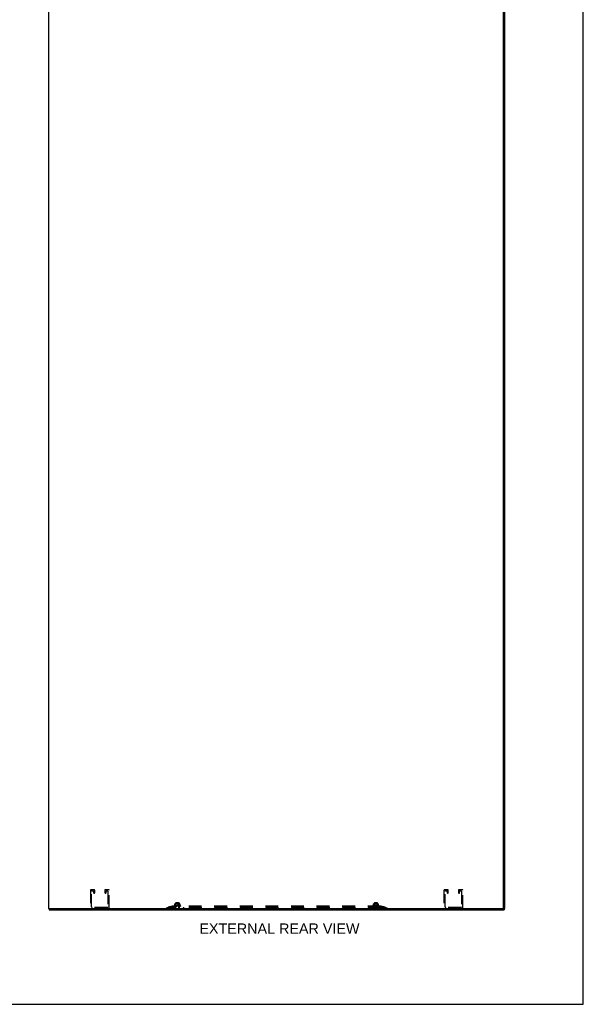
# Model space of a CAD drawing. Header units: inches. Extents: x 0 to 201, y 0 to 130.
# Tile 33 of 36: x 152 to 201, y 0 to 85. Entities that reach past the tile are written whole.
import ezdxf

# ---------------------------------------------------------------- set-up
doc = ezdxf.new("R2010")
doc.units = ezdxf.units.IN
doc.header["$LTSCALE"] = 11.043285
doc.header["$MEASUREMENT"] = 0
doc.linetypes.add('HIDDEN', pattern=[0.2, 0.1, -0.1])
doc.layers.get('0').update_dxf_attribs({"linetype": 'CONTINUOUS'})
doc.layers.add('DEFAULT_2', color=8, linetype='HIDDEN')
doc.layers.add('DIMENSIONS', color=7, linetype='CONTINUOUS')
doc.styles.get("Standard").update_dxf_attribs({"font": 'arial.ttf'})

msp = doc.modelspace()

# ---------------------------------------------------------------- linework, layer by layer
at = {"color": 7, "linetype": 'Continuous'}
for p, q in [((200.787, 0), (200.787, 129.921)), ((154.689, 8.268), (154.689, 8.164)), ((165.591, 8.16), (165.591, 8.164)), ((165.591, 8.16), (165.928, 8.16)), ((165.928, 8.16), (165.928, 8.164)), ((182.716, 8.16), (182.716, 8.164)), ((182.716, 8.16), (183.053, 8.16)), ((183.053, 8.16), (183.053, 8.164)), ((192.839, 8.16), (192.839, 8.164)), ((192.839, 8.16), (193.176, 8.16)), ((193.176, 8.16), (193.176, 8.164)), ((193.895, 8.268), (194.007, 8.268)), ((193.903, 8.268), (193.903, 8.283)), ((193.955, 8.268), (193.955, 8.164)), ((0, 0), (200.787, 0))]:
    msp.add_line(p, q, dxfattribs=at)
at = {"color": 3, "linetype": 'Continuous'}
for p, q in [((154.637, 86.8), (154.637, 8.268)), ((193.903, 8.283), (193.903, 86.785)), ((194.007, 8.268), (194.007, 86.8)), ((154.637, 8.268), (193.888, 8.268)), ((154.689, 8.164), (193.955, 8.164))]:
    msp.add_line(p, q, dxfattribs=at)
msp.add_arc((193.888, 8.283), 0.015, 270, 360, dxfattribs=at)
at = {"layer": 'DEFAULT_2', "color": 8, "linetype": 'HIDDEN'}
for p, q in [((158.254, 9.847), (158.254, 8.314)), ((158.583, 9.893), (158.3, 9.893)), ((158.358, 8.418), (158.358, 9.766)), ((158.381, 9.789), (158.502, 9.789)), ((158.525, 9.766), (158.525, 9.635)), ((158.548, 9.612), (158.606, 9.612)), ((158.629, 9.635), (158.629, 9.847)), ((159.504, 9.847), (159.504, 9.635)), ((159.527, 9.612), (159.585, 9.612)), ((159.833, 9.893), (159.55, 9.893)), ((159.608, 9.635), (159.608, 9.766)), ((159.631, 9.789), (159.752, 9.789)), ((159.775, 9.766), (159.775, 8.418)), ((159.879, 8.314), (159.879, 9.847)), ((188.765, 9.847), (188.765, 8.314)), ((189.094, 9.893), (188.811, 9.893)), ((188.869, 8.418), (188.869, 9.766)), ((188.892, 9.789), (189.013, 9.789)), ((189.036, 9.766), (189.036, 9.635)), ((189.059, 9.612), (189.117, 9.612)), ((189.14, 9.635), (189.14, 9.847)), ((190.015, 9.847), (190.015, 9.635)), ((190.038, 9.612), (190.096, 9.612)), ((190.344, 9.893), (190.061, 9.893)), ((190.119, 9.635), (190.119, 9.766)), ((190.142, 9.789), (190.263, 9.789)), ((190.286, 9.766), (190.286, 8.418)), ((190.39, 8.314), (190.39, 9.847)), ((165.532, 8.521), (165.489, 8.506)), ((165.551, 8.541), (165.551, 8.67)), ((165.574, 8.658), (165.566, 8.655)), ((165.583, 8.661), (165.574, 8.658)), ((165.939, 8.675), (165.58, 8.675)), ((165.592, 8.664), (165.583, 8.661)), ((165.602, 8.666), (165.592, 8.664)), ((165.612, 8.667), (165.602, 8.666)), ((165.621, 8.668), (165.612, 8.667)), ((165.634, 8.655), (165.614, 8.675)), ((165.63, 8.669), (165.621, 8.668)), ((165.639, 8.67), (165.63, 8.669)), ((165.885, 8.655), (165.634, 8.655)), ((165.634, 8.492), (165.634, 8.655)), ((165.646, 8.785), (165.636, 8.775)), ((165.884, 8.775), (165.636, 8.775)), ((165.636, 8.178), (165.636, 8.775)), ((165.647, 8.67), (165.638, 8.67)), ((165.646, 8.785), (165.874, 8.785)), ((165.655, 8.67), (165.647, 8.67)), ((165.664, 8.67), (165.655, 8.67)), ((165.672, 8.67), (165.663, 8.67)), ((165.681, 8.669), (165.672, 8.67)), ((165.69, 8.668), (165.681, 8.669)), ((165.7, 8.667), (165.69, 8.668)), ((165.709, 8.666), (165.699, 8.667)), ((165.718, 8.664), (165.709, 8.666)), ((165.728, 8.661), (165.718, 8.664)), ((165.736, 8.658), (165.745, 8.655)), ((165.783, 8.658), (165.774, 8.655)), ((165.792, 8.661), (165.783, 8.658)), ((165.801, 8.664), (165.792, 8.661)), ((165.81, 8.666), (165.801, 8.664)), ((165.82, 8.667), (165.81, 8.666)), ((165.829, 8.668), (165.82, 8.667)), ((165.838, 8.669), (165.829, 8.668)), ((165.847, 8.67), (165.838, 8.669)), ((165.856, 8.67), (165.847, 8.67)), ((165.864, 8.67), (165.855, 8.67)), ((165.872, 8.67), (165.864, 8.67)), ((165.881, 8.67), (165.872, 8.67)), ((165.874, 8.785), (165.884, 8.775)), ((165.889, 8.669), (165.881, 8.67)), ((165.884, 8.178), (165.884, 8.775)), ((165.885, 8.655), (165.905, 8.675)), ((165.885, 8.492), (165.885, 8.655)), ((165.898, 8.668), (165.889, 8.669)), ((165.908, 8.667), (165.898, 8.668)), ((165.917, 8.666), (165.908, 8.667)), ((165.927, 8.664), (165.917, 8.666)), ((165.936, 8.661), (165.927, 8.664)), ((165.945, 8.658), (165.936, 8.661)), ((165.945, 8.658), (165.953, 8.655)), ((165.968, 8.67), (165.968, 8.541)), ((165.988, 8.521), (166.03, 8.506)), ((182.657, 8.521), (182.614, 8.506)), ((182.676, 8.541), (182.676, 8.67)), ((182.699, 8.658), (182.691, 8.655)), ((182.708, 8.661), (182.699, 8.658)), ((183.064, 8.675), (182.705, 8.675)), ((182.717, 8.664), (182.708, 8.661)), ((182.727, 8.666), (182.717, 8.664)), ((182.737, 8.667), (182.727, 8.666)), ((182.746, 8.668), (182.737, 8.667)), ((182.759, 8.655), (182.739, 8.675)), ((182.755, 8.669), (182.746, 8.668)), ((182.764, 8.67), (182.755, 8.669)), ((183.01, 8.655), (182.759, 8.655)), ((182.759, 8.492), (182.759, 8.655)), ((182.771, 8.785), (182.761, 8.775)), ((183.009, 8.775), (182.761, 8.775)), ((182.761, 8.178), (182.761, 8.775)), ((182.772, 8.67), (182.763, 8.67)), ((182.771, 8.785), (182.999, 8.785)), ((182.78, 8.67), (182.772, 8.67)), ((182.789, 8.67), (182.78, 8.67)), ((182.797, 8.67), (182.788, 8.67)), ((182.806, 8.669), (182.797, 8.67)), ((182.815, 8.668), (182.806, 8.669)), ((182.825, 8.667), (182.815, 8.668)), ((182.834, 8.666), (182.824, 8.667)), ((182.843, 8.664), (182.834, 8.666)), ((182.853, 8.661), (182.843, 8.664)), ((182.861, 8.658), (182.87, 8.655)), ((182.908, 8.658), (182.899, 8.655)), ((182.917, 8.661), (182.908, 8.658)), ((182.926, 8.664), (182.917, 8.661)), ((182.935, 8.666), (182.926, 8.664)), ((182.945, 8.667), (182.935, 8.666)), ((182.954, 8.668), (182.945, 8.667)), ((182.963, 8.669), (182.954, 8.668)), ((182.972, 8.67), (182.963, 8.669)), ((182.981, 8.67), (182.972, 8.67)), ((182.989, 8.67), (182.98, 8.67)), ((182.997, 8.67), (182.989, 8.67)), ((183.006, 8.67), (182.997, 8.67)), ((182.999, 8.785), (183.009, 8.775)), ((183.014, 8.669), (183.006, 8.67)), ((183.009, 8.178), (183.009, 8.775)), ((183.01, 8.655), (183.03, 8.675)), ((183.01, 8.492), (183.01, 8.655)), ((183.023, 8.668), (183.014, 8.669)), ((183.033, 8.667), (183.023, 8.668)), ((183.042, 8.666), (183.033, 8.667)), ((183.052, 8.664), (183.042, 8.666)), ((183.061, 8.661), (183.052, 8.664)), ((183.07, 8.658), (183.061, 8.661)), ((183.07, 8.658), (183.078, 8.655)), ((183.093, 8.67), (183.093, 8.541)), ((183.113, 8.521), (183.155, 8.506)), ((159.729, 8.372), (158.404, 8.372)), ((164.822, 8.344), (165.303, 8.468)), ((164.822, 8.344), (164.842, 8.269)), ((164.842, 8.269), (165.322, 8.393)), ((165.314, 8.47), (164.954, 8.384)), ((165.314, 8.395), (164.954, 8.308)), ((164.954, 8.384), (164.954, 8.308)), ((164.955, 8.379), (164.974, 8.303)), ((165.303, 8.468), (165.322, 8.393)), ((165.342, 8.475), (165.314, 8.47)), ((165.314, 8.47), (165.314, 8.395)), ((165.342, 8.4), (165.314, 8.395)), ((183.327, 8.344), (165.318, 8.344)), ((183.327, 8.269), (165.318, 8.269)), ((165.342, 8.475), (165.322, 8.468)), ((165.322, 8.468), (165.322, 8.393)), ((165.342, 8.4), (165.322, 8.393)), ((165.342, 8.475), (165.342, 8.395)), ((183.302, 8.473), (165.342, 8.473)), ((183.302, 8.395), (165.342, 8.395)), ((165.478, 8.49), (165.478, 8.489)), ((165.483, 8.478), (165.483, 8.478)), ((165.619, 8.474), (165.491, 8.476)), ((165.626, 8.474), (165.505, 8.476)), ((165.505, 8.476), (165.505, 8.476)), ((165.626, 8.474), (165.508, 8.476)), ((165.529, 8.476), (165.528, 8.476)), ((165.528, 8.476), (165.528, 8.476)), ((165.528, 8.476), (165.534, 8.475)), ((165.639, 8.474), (165.529, 8.476)), ((165.639, 8.474), (165.532, 8.476)), ((165.532, 8.476), (165.532, 8.476)), ((165.656, 8.474), (165.56, 8.476)), ((165.56, 8.476), (165.56, 8.476)), ((165.656, 8.474), (165.565, 8.476)), ((165.571, 8.475), (165.578, 8.474)), ((165.578, 8.474), (165.584, 8.473)), ((165.591, 8.178), (165.928, 8.178)), ((165.591, 8.164), (165.591, 8.178)), ((165.676, 8.474), (165.599, 8.476)), ((165.599, 8.476), (165.599, 8.476)), ((165.677, 8.474), (165.604, 8.476)), ((165.615, 8.474), (165.626, 8.473)), ((165.615, 8.473), (165.616, 8.474)), ((165.616, 8.474), (165.634, 8.492)), ((165.616, 8.474), (165.616, 8.474)), ((165.619, 8.474), (165.619, 8.474)), ((165.619, 8.474), (165.619, 8.474)), ((165.619, 8.473), (165.619, 8.395)), ((165.623, 8.473), (165.626, 8.474)), ((165.626, 8.474), (165.626, 8.474)), ((165.626, 8.474), (165.626, 8.474)), ((165.629, 8.473), (165.626, 8.474)), ((165.885, 8.492), (165.634, 8.492)), ((165.634, 8.473), (165.639, 8.474)), ((165.639, 8.474), (165.639, 8.474)), ((165.639, 8.474), (165.639, 8.474)), ((165.643, 8.473), (165.639, 8.474)), ((165.7, 8.474), (165.644, 8.476)), ((165.644, 8.476), (165.644, 8.476)), ((165.644, 8.476), (165.673, 8.473)), ((165.7, 8.474), (165.649, 8.476)), ((165.649, 8.473), (165.656, 8.474)), ((165.656, 8.474), (165.656, 8.474)), ((165.656, 8.474), (165.656, 8.474)), ((165.662, 8.473), (165.656, 8.474)), ((165.669, 8.473), (165.676, 8.474)), ((165.677, 8.474), (165.676, 8.474)), ((165.676, 8.474), (165.677, 8.474)), ((165.684, 8.473), (165.677, 8.474)), ((165.691, 8.473), (165.7, 8.474)), ((165.726, 8.474), (165.693, 8.476)), ((165.693, 8.476), (165.693, 8.476)), ((165.693, 8.476), (165.723, 8.473)), ((165.726, 8.474), (165.699, 8.476)), ((165.7, 8.474), (165.7, 8.474)), ((165.7, 8.474), (165.7, 8.474)), ((165.708, 8.473), (165.7, 8.474)), ((165.717, 8.473), (165.725, 8.474)), ((165.726, 8.474), (165.725, 8.474)), ((165.726, 8.474), (165.726, 8.474)), ((165.735, 8.473), (165.726, 8.474)), ((165.744, 8.473), (165.752, 8.474)), ((165.762, 8.473), (165.753, 8.474)), ((165.754, 8.474), (165.754, 8.474)), ((165.754, 8.474), (165.754, 8.474)), ((165.754, 8.474), (165.754, 8.474)), ((165.754, 8.474), (165.754, 8.474)), ((165.756, 8.473), (165.756, 8.474)), ((165.801, 8.476), (165.771, 8.473)), ((165.789, 8.473), (165.78, 8.474)), ((165.794, 8.476), (165.786, 8.475)), ((165.798, 8.473), (165.806, 8.474)), ((165.845, 8.476), (165.806, 8.474)), ((165.807, 8.474), (165.806, 8.474)), ((165.806, 8.474), (165.807, 8.474)), ((165.851, 8.476), (165.807, 8.474)), ((165.815, 8.473), (165.807, 8.474)), ((165.851, 8.476), (165.822, 8.473)), ((165.824, 8.473), (165.831, 8.474)), ((165.893, 8.476), (165.831, 8.474)), ((165.898, 8.476), (165.831, 8.474)), ((165.831, 8.474), (165.831, 8.474)), ((165.831, 8.474), (165.831, 8.474)), ((165.831, 8.474), (165.832, 8.474)), ((165.839, 8.473), (165.832, 8.474)), ((165.847, 8.473), (165.853, 8.474)), ((165.851, 8.476), (165.851, 8.476)), ((165.936, 8.476), (165.853, 8.474)), ((165.854, 8.474), (165.853, 8.474)), ((165.853, 8.474), (165.854, 8.474)), ((165.94, 8.476), (165.854, 8.474)), ((165.861, 8.473), (165.854, 8.474)), ((165.867, 8.473), (165.872, 8.474)), ((165.87, 8.473), (165.881, 8.474)), ((165.972, 8.476), (165.872, 8.474)), ((165.976, 8.476), (165.872, 8.474)), ((165.872, 8.474), (165.872, 8.474)), ((165.872, 8.474), (165.873, 8.474)), ((165.878, 8.473), (165.873, 8.474)), ((165.881, 8.474), (165.898, 8.476)), ((165.883, 8.473), (165.887, 8.474)), ((165.904, 8.473), (165.885, 8.492)), ((166, 8.476), (165.887, 8.474)), ((166.003, 8.476), (165.887, 8.474)), ((165.887, 8.474), (165.887, 8.474)), ((165.887, 8.474), (165.887, 8.474)), ((165.892, 8.473), (165.887, 8.474)), ((166.02, 8.476), (165.897, 8.474)), ((166.022, 8.476), (165.897, 8.474)), ((165.897, 8.474), (165.897, 8.474)), ((165.9, 8.473), (165.897, 8.474)), ((165.897, 8.474), (165.897, 8.474)), ((165.898, 8.476), (165.898, 8.476)), ((165.9, 8.473), (165.9, 8.395)), ((166.031, 8.476), (165.902, 8.474)), ((165.902, 8.474), (165.902, 8.474)), ((165.902, 8.474), (165.902, 8.474)), ((165.903, 8.395), (165.903, 8.335)), ((165.915, 8.473), (165.921, 8.474)), ((165.921, 8.474), (165.929, 8.475)), ((165.928, 8.164), (165.928, 8.178)), ((165.929, 8.475), (165.94, 8.476)), ((165.94, 8.476), (165.94, 8.476)), ((165.963, 8.474), (165.97, 8.475)), ((165.97, 8.475), (165.976, 8.476)), ((165.972, 8.476), (165.972, 8.476)), ((165.976, 8.476), (165.976, 8.476)), ((166.004, 8.476), (166.003, 8.476)), ((166.041, 8.49), (166.041, 8.489)), ((182.581, 8.175), (166.063, 8.175)), ((166.303, 8.395), (166.303, 8.335)), ((182.341, 8.395), (182.341, 8.335)), ((182.603, 8.49), (182.603, 8.489)), ((182.608, 8.478), (182.608, 8.478)), ((182.744, 8.474), (182.616, 8.476)), ((182.751, 8.474), (182.63, 8.476)), ((182.63, 8.476), (182.63, 8.476)), ((182.751, 8.474), (182.633, 8.476)), ((182.654, 8.476), (182.653, 8.476)), ((182.653, 8.476), (182.653, 8.476)), ((182.653, 8.476), (182.659, 8.475)), ((182.764, 8.474), (182.654, 8.476)), ((182.764, 8.474), (182.657, 8.476)), ((182.657, 8.476), (182.657, 8.476)), ((182.781, 8.474), (182.685, 8.476)), ((182.685, 8.476), (182.685, 8.476)), ((182.781, 8.474), (182.69, 8.476)), ((182.696, 8.475), (182.703, 8.474)), ((182.703, 8.474), (182.709, 8.473)), ((182.716, 8.178), (183.053, 8.178)), ((182.716, 8.164), (182.716, 8.178)), ((182.801, 8.474), (182.724, 8.476)), ((182.724, 8.476), (182.724, 8.476)), ((182.802, 8.474), (182.729, 8.476)), ((182.74, 8.474), (182.751, 8.473)), ((182.74, 8.473), (182.741, 8.474)), ((182.741, 8.474), (182.759, 8.492)), ((182.741, 8.474), (182.741, 8.474)), ((182.741, 8.395), (182.741, 8.335)), ((182.744, 8.474), (182.744, 8.474)), ((182.744, 8.474), (182.744, 8.474)), ((182.744, 8.473), (182.744, 8.395)), ((182.748, 8.473), (182.751, 8.474)), ((182.751, 8.474), (182.751, 8.474)), ((182.751, 8.474), (182.751, 8.474)), ((182.754, 8.473), (182.751, 8.474)), ((183.01, 8.492), (182.759, 8.492)), ((182.759, 8.473), (182.764, 8.474)), ((182.764, 8.474), (182.764, 8.474)), ((182.764, 8.474), (182.764, 8.474)), ((182.768, 8.473), (182.764, 8.474)), ((182.825, 8.474), (182.769, 8.476)), ((182.769, 8.476), (182.769, 8.476)), ((182.769, 8.476), (182.798, 8.473)), ((182.825, 8.474), (182.774, 8.476)), ((182.774, 8.473), (182.781, 8.474)), ((182.781, 8.474), (182.781, 8.474)), ((182.781, 8.474), (182.781, 8.474)), ((182.787, 8.473), (182.781, 8.474)), ((182.794, 8.473), (182.801, 8.474)), ((182.802, 8.474), (182.801, 8.474)), ((182.801, 8.474), (182.802, 8.474)), ((182.809, 8.473), (182.802, 8.474)), ((182.816, 8.473), (182.825, 8.474)), ((182.851, 8.474), (182.818, 8.476)), ((182.818, 8.476), (182.818, 8.476)), ((182.818, 8.476), (182.848, 8.473)), ((182.851, 8.474), (182.824, 8.476)), ((182.825, 8.474), (182.825, 8.474)), ((182.825, 8.474), (182.825, 8.474)), ((182.833, 8.473), (182.825, 8.474)), ((182.842, 8.473), (182.85, 8.474)), ((182.851, 8.474), (182.85, 8.474)), ((182.851, 8.474), (182.851, 8.474)), ((182.86, 8.473), (182.851, 8.474)), ((182.869, 8.473), (182.877, 8.474)), ((182.887, 8.473), (182.878, 8.474)), ((182.879, 8.474), (182.879, 8.474)), ((182.879, 8.474), (182.879, 8.474)), ((182.879, 8.474), (182.879, 8.474)), ((182.879, 8.474), (182.879, 8.474)), ((182.881, 8.473), (182.881, 8.474)), ((182.926, 8.476), (182.896, 8.473)), ((182.914, 8.473), (182.905, 8.474)), ((182.919, 8.476), (182.911, 8.475)), ((182.923, 8.473), (182.931, 8.474)), ((182.97, 8.476), (182.931, 8.474)), ((182.932, 8.474), (182.931, 8.474)), ((182.931, 8.474), (182.932, 8.474)), ((182.976, 8.476), (182.932, 8.474)), ((182.94, 8.473), (182.932, 8.474)), ((182.976, 8.476), (182.947, 8.473)), ((182.949, 8.473), (182.956, 8.474)), ((183.018, 8.476), (182.956, 8.474)), ((183.023, 8.476), (182.956, 8.474)), ((182.956, 8.474), (182.956, 8.474)), ((182.956, 8.474), (182.956, 8.474)), ((182.956, 8.474), (182.957, 8.474)), ((182.964, 8.473), (182.957, 8.474)), ((182.972, 8.473), (182.978, 8.474)), ((182.976, 8.476), (182.976, 8.476)), ((183.061, 8.476), (182.978, 8.474)), ((182.979, 8.474), (182.978, 8.474)), ((182.978, 8.474), (182.979, 8.474)), ((183.065, 8.476), (182.979, 8.474)), ((182.986, 8.473), (182.979, 8.474)), ((182.992, 8.473), (182.997, 8.474)), ((182.995, 8.473), (183.006, 8.474)), ((183.097, 8.476), (182.997, 8.474)), ((183.101, 8.476), (182.997, 8.474)), ((182.997, 8.474), (182.997, 8.474)), ((182.997, 8.474), (182.998, 8.474)), ((183.003, 8.473), (182.998, 8.474)), ((183.006, 8.474), (183.023, 8.476)), ((183.008, 8.473), (183.012, 8.474)), ((183.029, 8.473), (183.01, 8.492)), ((183.125, 8.476), (183.012, 8.474)), ((183.128, 8.476), (183.012, 8.474)), ((183.012, 8.474), (183.012, 8.474)), ((183.012, 8.474), (183.012, 8.474)), ((183.017, 8.473), (183.012, 8.474)), ((183.145, 8.476), (183.022, 8.474)), ((183.147, 8.476), (183.022, 8.474)), ((183.022, 8.474), (183.022, 8.474)), ((183.022, 8.474), (183.022, 8.474)), ((183.025, 8.473), (183.022, 8.474)), ((183.023, 8.476), (183.023, 8.476)), ((183.025, 8.473), (183.025, 8.395)), ((183.156, 8.476), (183.027, 8.474)), ((183.027, 8.474), (183.027, 8.474)), ((183.027, 8.474), (183.027, 8.474)), ((183.04, 8.473), (183.046, 8.474)), ((183.046, 8.474), (183.054, 8.475)), ((183.053, 8.164), (183.053, 8.178)), ((183.054, 8.475), (183.065, 8.476)), ((183.065, 8.476), (183.065, 8.476)), ((183.088, 8.474), (183.095, 8.475)), ((183.095, 8.475), (183.101, 8.476)), ((183.097, 8.476), (183.097, 8.476)), ((183.101, 8.476), (183.101, 8.476)), ((183.129, 8.476), (183.128, 8.476)), ((183.166, 8.49), (183.166, 8.489)), ((183.33, 8.47), (183.302, 8.475)), ((183.322, 8.468), (183.302, 8.475)), ((183.302, 8.475), (183.302, 8.395)), ((183.33, 8.395), (183.302, 8.4)), ((183.322, 8.393), (183.302, 8.4)), ((183.322, 8.468), (183.322, 8.393)), ((183.341, 8.468), (183.322, 8.393)), ((183.322, 8.393), (183.803, 8.269)), ((183.69, 8.384), (183.33, 8.47)), ((183.33, 8.47), (183.33, 8.395)), ((183.69, 8.308), (183.33, 8.395)), ((183.341, 8.468), (183.822, 8.344)), ((183.69, 8.379), (183.67, 8.303)), ((183.69, 8.384), (183.69, 8.308)), ((183.822, 8.344), (183.803, 8.269)), ((190.24, 8.372), (188.915, 8.372))]:
    msp.add_line(p, q, dxfattribs=at)
for points in [[(165.551, 8.549), (165.551, 8.545), (165.55, 8.541), (165.549, 8.538), (165.547, 8.534), (165.545, 8.531), (165.543, 8.528), (165.54, 8.526), (165.537, 8.524), (165.534, 8.522), (165.532, 8.521)], [(165.554, 8.651), (165.553, 8.652), (165.552, 8.652), (165.551, 8.653), (165.551, 8.655)], [(165.554, 8.651), (165.555, 8.651), (165.557, 8.651), (165.559, 8.652)], [(165.566, 8.655), (165.563, 8.653), (165.561, 8.652), (165.559, 8.652)], [(165.745, 8.655), (165.736, 8.658), (165.727, 8.661)], [(165.75, 8.653), (165.748, 8.653), (165.747, 8.654), (165.745, 8.655)], [(165.745, 8.655), (165.747, 8.653), (165.75, 8.653), (165.752, 8.652), (165.755, 8.651), (165.757, 8.651), (165.76, 8.651)], [(165.76, 8.651), (165.758, 8.651), (165.756, 8.651), (165.754, 8.652), (165.752, 8.652)], [(165.76, 8.651), (165.762, 8.651), (165.764, 8.651), (165.767, 8.652), (165.769, 8.653), (165.772, 8.653), (165.774, 8.655)], [(165.767, 8.652), (165.766, 8.652), (165.764, 8.651), (165.763, 8.651), (165.761, 8.651), (165.76, 8.651)], [(165.774, 8.655), (165.773, 8.654), (165.772, 8.653), (165.77, 8.653), (165.769, 8.652)], [(165.962, 8.651), (165.961, 8.652), (165.959, 8.652), (165.956, 8.653), (165.953, 8.655)], [(165.962, 8.651), (165.964, 8.651), (165.965, 8.651)], [(165.968, 8.655), (165.968, 8.653), (165.967, 8.652), (165.966, 8.652), (165.965, 8.651)], [(165.987, 8.521), (165.985, 8.522), (165.982, 8.524), (165.979, 8.526), (165.976, 8.528), (165.974, 8.531), (165.972, 8.534), (165.97, 8.538), (165.969, 8.541), (165.968, 8.545), (165.968, 8.549)], [(182.676, 8.549), (182.676, 8.545), (182.675, 8.541), (182.674, 8.538), (182.672, 8.534), (182.67, 8.531), (182.668, 8.528), (182.665, 8.526), (182.662, 8.524), (182.659, 8.522), (182.657, 8.521)], [(182.691, 8.655), (182.688, 8.653), (182.686, 8.652), (182.684, 8.652), (182.682, 8.651), (182.68, 8.651), (182.679, 8.651), (182.678, 8.652), (182.677, 8.652), (182.676, 8.653), (182.676, 8.655)], [(182.87, 8.655), (182.861, 8.658), (182.852, 8.661)], [(182.875, 8.653), (182.873, 8.653), (182.872, 8.654), (182.87, 8.655)], [(182.87, 8.655), (182.872, 8.653), (182.875, 8.653), (182.877, 8.652), (182.88, 8.651), (182.882, 8.651), (182.885, 8.651)], [(182.885, 8.651), (182.883, 8.651), (182.881, 8.651), (182.879, 8.652), (182.877, 8.652)], [(182.885, 8.651), (182.887, 8.651), (182.889, 8.651), (182.892, 8.652), (182.894, 8.653), (182.897, 8.653), (182.899, 8.655)], [(182.892, 8.652), (182.891, 8.652), (182.889, 8.651), (182.888, 8.651), (182.886, 8.651), (182.885, 8.651)], [(182.899, 8.655), (182.898, 8.654), (182.897, 8.653), (182.895, 8.653), (182.894, 8.652)], [(183.093, 8.655), (183.093, 8.653), (183.092, 8.652), (183.091, 8.652), (183.09, 8.651), (183.089, 8.651), (183.087, 8.651), (183.086, 8.652), (183.084, 8.652), (183.081, 8.653), (183.078, 8.655)], [(183.112, 8.521), (183.11, 8.522), (183.107, 8.524), (183.104, 8.526), (183.101, 8.528), (183.099, 8.531), (183.097, 8.534), (183.095, 8.538), (183.094, 8.541), (183.093, 8.545), (183.093, 8.549)], [(165.318, 8.344), (165.299, 8.345), (165.281, 8.345), (165.262, 8.345), (165.244, 8.346), (165.226, 8.347), (165.208, 8.348), (165.19, 8.349), (165.172, 8.35), (165.154, 8.351), (165.137, 8.353), (165.12, 8.355), (165.103, 8.357), (165.087, 8.359), (165.07, 8.361), (165.054, 8.363), (165.039, 8.366), (165.024, 8.368), (165.009, 8.371), (164.995, 8.374), (164.981, 8.377), (164.967, 8.38), (164.954, 8.384)], [(165.318, 8.269), (165.299, 8.269), (165.281, 8.269), (165.262, 8.27), (165.244, 8.27), (165.226, 8.271), (165.208, 8.272), (165.19, 8.273), (165.172, 8.274), (165.154, 8.276), (165.137, 8.277), (165.12, 8.279), (165.103, 8.281), (165.087, 8.283), (165.07, 8.285), (165.054, 8.288), (165.039, 8.29), (165.024, 8.293), (165.009, 8.296), (164.995, 8.298), (164.981, 8.302), (164.967, 8.305), (164.954, 8.308)], [(165.342, 8.473), (165.339, 8.473), (165.335, 8.473), (165.332, 8.472), (165.329, 8.471), (165.325, 8.47), (165.322, 8.468)], [(165.342, 8.395), (165.339, 8.395), (165.335, 8.395), (165.332, 8.395), (165.329, 8.394), (165.325, 8.394), (165.322, 8.393)], [(165.616, 8.474), (165.487, 8.476), (165.487, 8.476), (165.486, 8.476), (165.486, 8.476), (165.485, 8.476), (165.485, 8.476), (165.485, 8.477), (165.484, 8.477), (165.484, 8.477), (165.484, 8.477), (165.484, 8.477), (165.483, 8.477), (165.483, 8.478), (165.483, 8.478), (165.483, 8.478), (165.483, 8.478), (165.483, 8.478)], [(165.483, 8.478), (165.483, 8.477), (165.485, 8.476), (165.486, 8.476), (165.487, 8.475), (165.488, 8.474), (165.49, 8.474), (165.491, 8.473)], [(165.483, 8.478), (165.483, 8.478), (165.483, 8.477)], [(165.483, 8.477), (165.483, 8.477), (165.483, 8.477), (165.484, 8.477), (165.484, 8.477), (165.484, 8.477), (165.484, 8.477), (165.484, 8.476), (165.485, 8.476), (165.485, 8.476), (165.485, 8.476), (165.485, 8.476), (165.485, 8.476), (165.486, 8.475), (165.486, 8.475), (165.486, 8.475), (165.487, 8.475), (165.487, 8.475), (165.487, 8.474), (165.488, 8.474), (165.488, 8.474), (165.488, 8.474), (165.489, 8.474), (165.489, 8.474), (165.489, 8.474), (165.49, 8.473)], [(165.493, 8.476), (165.492, 8.476), (165.492, 8.476), (165.491, 8.476), (165.491, 8.476), (165.491, 8.477), (165.49, 8.477)], [(165.49, 8.477), (165.49, 8.477), (165.49, 8.477), (165.491, 8.476), (165.491, 8.476), (165.492, 8.476)], [(165.491, 8.476), (165.491, 8.476), (165.49, 8.476), (165.49, 8.476), (165.49, 8.476)], [(165.49, 8.476), (165.491, 8.476), (165.492, 8.476), (165.494, 8.475), (165.496, 8.475), (165.498, 8.474), (165.5, 8.474), (165.501, 8.473)], [(165.492, 8.476), (165.492, 8.476), (165.493, 8.475), (165.493, 8.475), (165.494, 8.475), (165.494, 8.474), (165.495, 8.474), (165.496, 8.474), (165.496, 8.473)], [(165.505, 8.476), (165.506, 8.476), (165.509, 8.475), (165.511, 8.475), (165.514, 8.475), (165.516, 8.474), (165.519, 8.474), (165.521, 8.473)], [(165.508, 8.476), (165.507, 8.476), (165.507, 8.476), (165.507, 8.476)], [(165.507, 8.476), (165.507, 8.476), (165.507, 8.476), (165.507, 8.476), (165.507, 8.476), (165.507, 8.476), (165.508, 8.476), (165.509, 8.475)], [(165.509, 8.475), (165.509, 8.475), (165.51, 8.475), (165.511, 8.474), (165.511, 8.474), (165.512, 8.474), (165.513, 8.473)], [(165.532, 8.476), (165.532, 8.476), (165.532, 8.476), (165.532, 8.476), (165.533, 8.476), (165.533, 8.475), (165.534, 8.475), (165.535, 8.475), (165.535, 8.475), (165.536, 8.474), (165.537, 8.474), (165.538, 8.474), (165.538, 8.473)], [(165.534, 8.475), (165.537, 8.475), (165.54, 8.474), (165.543, 8.474), (165.547, 8.474), (165.549, 8.473)], [(165.56, 8.476), (165.563, 8.476), (165.571, 8.475)], [(165.565, 8.476), (165.565, 8.476), (165.565, 8.476), (165.565, 8.476), (165.565, 8.476), (165.566, 8.476), (165.566, 8.476), (165.567, 8.475), (165.568, 8.475), (165.569, 8.474)], [(165.569, 8.474), (165.57, 8.474), (165.571, 8.474), (165.571, 8.473)], [(165.599, 8.476), (165.602, 8.476), (165.615, 8.474)], [(165.604, 8.476), (165.604, 8.476), (165.605, 8.476), (165.606, 8.476), (165.606, 8.476), (165.607, 8.475), (165.608, 8.475)], [(165.608, 8.475), (165.609, 8.474), (165.61, 8.474), (165.611, 8.474), (165.611, 8.473)], [(165.616, 8.473), (165.616, 8.474), (165.616, 8.474), (165.616, 8.474), (165.616, 8.474)], [(165.616, 8.473), (165.617, 8.474), (165.617, 8.474), (165.618, 8.474), (165.619, 8.474)], [(165.617, 8.473), (165.618, 8.474), (165.618, 8.474), (165.618, 8.474), (165.618, 8.474), (165.619, 8.474), (165.619, 8.474)], [(165.62, 8.473), (165.62, 8.474), (165.619, 8.474), (165.619, 8.474), (165.619, 8.474)], [(165.619, 8.473), (165.619, 8.474), (165.619, 8.474), (165.619, 8.474), (165.619, 8.474), (165.619, 8.474)], [(165.624, 8.473), (165.625, 8.474), (165.625, 8.474), (165.626, 8.474), (165.626, 8.474), (165.626, 8.474), (165.626, 8.474)], [(165.627, 8.473), (165.627, 8.474), (165.627, 8.474), (165.627, 8.474), (165.627, 8.474), (165.626, 8.474)], [(165.636, 8.473), (165.637, 8.474), (165.637, 8.474), (165.638, 8.474), (165.638, 8.474), (165.639, 8.474), (165.639, 8.474)], [(165.64, 8.473), (165.64, 8.474), (165.64, 8.474), (165.64, 8.474), (165.639, 8.474), (165.639, 8.474)], [(165.649, 8.476), (165.649, 8.476), (165.65, 8.476), (165.651, 8.476), (165.651, 8.476), (165.652, 8.475), (165.653, 8.475), (165.654, 8.475)], [(165.653, 8.473), (165.653, 8.474), (165.654, 8.474), (165.655, 8.474), (165.655, 8.474), (165.655, 8.474), (165.656, 8.474)], [(165.654, 8.475), (165.655, 8.474), (165.656, 8.474), (165.656, 8.473)], [(165.657, 8.473), (165.657, 8.474), (165.657, 8.474), (165.657, 8.474), (165.656, 8.474), (165.656, 8.474)], [(165.673, 8.473), (165.674, 8.474), (165.674, 8.474), (165.675, 8.474), (165.676, 8.474), (165.676, 8.474), (165.676, 8.474)], [(165.679, 8.473), (165.678, 8.474), (165.678, 8.474), (165.678, 8.474), (165.677, 8.474), (165.677, 8.474)], [(165.697, 8.473), (165.697, 8.474), (165.698, 8.474), (165.698, 8.474), (165.699, 8.474), (165.7, 8.474), (165.7, 8.474)], [(165.699, 8.476), (165.699, 8.476), (165.7, 8.476), (165.7, 8.476), (165.701, 8.476), (165.701, 8.475), (165.702, 8.475), (165.703, 8.475), (165.703, 8.474), (165.704, 8.474)], [(165.703, 8.473), (165.702, 8.474), (165.702, 8.474), (165.701, 8.474), (165.701, 8.474), (165.7, 8.474)], [(165.704, 8.474), (165.705, 8.474), (165.705, 8.473)], [(165.722, 8.473), (165.723, 8.474), (165.724, 8.474), (165.724, 8.474), (165.725, 8.474), (165.725, 8.474), (165.726, 8.474)], [(165.729, 8.473), (165.728, 8.474), (165.728, 8.474), (165.727, 8.474), (165.727, 8.474), (165.726, 8.474)], [(165.753, 8.475), (165.753, 8.475), (165.753, 8.475), (165.752, 8.476), (165.752, 8.476), (165.751, 8.476), (165.75, 8.476), (165.75, 8.476), (165.749, 8.476)], [(165.749, 8.473), (165.75, 8.474), (165.751, 8.474), (165.751, 8.474), (165.752, 8.474), (165.752, 8.474), (165.753, 8.474)], [(165.756, 8.474), (165.755, 8.474), (165.755, 8.474), (165.754, 8.474), (165.754, 8.474), (165.753, 8.474), (165.752, 8.474)], [(165.756, 8.474), (165.755, 8.474), (165.755, 8.474), (165.754, 8.474), (165.754, 8.475), (165.754, 8.475), (165.753, 8.475)], [(165.753, 8.475), (165.753, 8.475), (165.753, 8.475), (165.754, 8.475), (165.754, 8.475)], [(165.754, 8.474), (165.754, 8.474), (165.754, 8.474), (165.754, 8.474), (165.754, 8.475), (165.754, 8.475), (165.753, 8.475)], [(165.754, 8.475), (165.754, 8.475), (165.754, 8.475)], [(165.754, 8.474), (165.754, 8.474), (165.754, 8.474), (165.755, 8.474), (165.755, 8.474), (165.755, 8.474), (165.755, 8.474), (165.755, 8.473)], [(165.777, 8.473), (165.777, 8.474), (165.778, 8.474), (165.778, 8.474), (165.779, 8.474)], [(165.786, 8.475), (165.781, 8.474), (165.779, 8.474)], [(165.779, 8.474), (165.78, 8.474), (165.78, 8.474)], [(165.783, 8.473), (165.783, 8.474), (165.782, 8.474), (165.782, 8.474), (165.781, 8.474), (165.78, 8.474), (165.78, 8.474)], [(165.789, 8.473), (165.789, 8.474), (165.79, 8.474), (165.79, 8.474), (165.79, 8.474), (165.791, 8.475), (165.791, 8.475), (165.792, 8.475), (165.792, 8.475), (165.793, 8.476), (165.793, 8.476), (165.794, 8.476), (165.795, 8.476)], [(165.804, 8.473), (165.804, 8.474), (165.805, 8.474), (165.805, 8.474), (165.806, 8.474), (165.806, 8.474)], [(165.81, 8.473), (165.809, 8.474), (165.809, 8.474), (165.808, 8.474), (165.807, 8.474), (165.807, 8.474), (165.807, 8.474)], [(165.829, 8.473), (165.829, 8.474), (165.829, 8.474), (165.83, 8.474), (165.83, 8.474), (165.831, 8.474), (165.831, 8.474)], [(165.835, 8.473), (165.834, 8.474), (165.833, 8.474), (165.833, 8.474), (165.832, 8.474), (165.832, 8.474), (165.831, 8.474)], [(165.839, 8.473), (165.839, 8.474), (165.84, 8.474), (165.84, 8.474), (165.841, 8.474), (165.842, 8.475), (165.842, 8.475), (165.843, 8.475), (165.844, 8.476), (165.844, 8.476), (165.845, 8.476), (165.845, 8.476)], [(165.851, 8.473), (165.852, 8.474), (165.852, 8.474), (165.852, 8.474), (165.853, 8.474), (165.853, 8.474)], [(165.857, 8.473), (165.856, 8.474), (165.855, 8.474), (165.855, 8.474), (165.854, 8.474), (165.854, 8.474), (165.854, 8.474)], [(165.871, 8.473), (165.871, 8.474), (165.871, 8.474), (165.871, 8.474), (165.872, 8.474), (165.872, 8.474)], [(165.875, 8.473), (165.874, 8.474), (165.874, 8.474), (165.873, 8.474), (165.873, 8.474), (165.873, 8.474), (165.872, 8.474)], [(165.886, 8.473), (165.886, 8.474), (165.886, 8.474), (165.886, 8.474), (165.887, 8.474), (165.887, 8.474)], [(165.886, 8.473), (165.887, 8.474), (165.888, 8.474)], [(165.889, 8.473), (165.889, 8.474), (165.888, 8.474), (165.888, 8.474), (165.888, 8.474), (165.887, 8.474), (165.887, 8.474)], [(165.888, 8.474), (165.889, 8.475), (165.89, 8.475), (165.891, 8.475), (165.891, 8.476), (165.892, 8.476), (165.892, 8.476), (165.893, 8.476), (165.893, 8.476)], [(165.895, 8.473), (165.896, 8.474), (165.896, 8.474), (165.897, 8.474), (165.897, 8.474)], [(165.899, 8.473), (165.898, 8.474), (165.898, 8.474), (165.898, 8.474), (165.898, 8.474), (165.897, 8.474), (165.897, 8.474)], [(165.897, 8.473), (165.897, 8.474), (165.897, 8.474), (165.897, 8.474), (165.897, 8.474), (165.897, 8.474)], [(165.904, 8.473), (165.903, 8.474), (165.903, 8.474), (165.903, 8.474), (165.902, 8.474)], [(165.903, 8.473), (165.903, 8.474), (165.903, 8.474), (165.903, 8.474), (165.903, 8.474), (165.902, 8.474), (165.902, 8.474)], [(165.903, 8.473), (165.903, 8.474), (165.902, 8.474), (165.902, 8.474), (165.902, 8.474), (165.902, 8.474), (165.902, 8.474)], [(165.902, 8.473), (165.902, 8.474), (165.902, 8.474), (165.902, 8.474), (165.902, 8.474)], [(165.929, 8.473), (165.929, 8.474), (165.93, 8.474), (165.931, 8.474), (165.932, 8.475)], [(165.932, 8.475), (165.933, 8.475), (165.934, 8.476), (165.934, 8.476), (165.935, 8.476), (165.935, 8.476), (165.935, 8.476), (165.936, 8.476)], [(165.953, 8.473), (165.956, 8.474), (165.963, 8.474)], [(165.965, 8.473), (165.966, 8.474), (165.967, 8.474), (165.968, 8.474), (165.969, 8.475), (165.969, 8.475), (165.97, 8.475), (165.971, 8.476), (165.971, 8.476), (165.971, 8.476), (165.972, 8.476)], [(165.985, 8.473), (165.987, 8.474), (165.99, 8.474), (165.993, 8.475), (165.996, 8.475), (165.999, 8.475), (166.002, 8.476), (166.004, 8.476)], [(165.995, 8.473), (165.995, 8.474), (165.996, 8.474), (165.997, 8.474), (165.998, 8.475), (165.998, 8.475), (165.999, 8.476)], [(165.999, 8.476), (166, 8.476), (166, 8.476), (166.001, 8.476), (166.001, 8.476)], [(166.001, 8.476), (166.001, 8.476), (166.001, 8.476), (166.001, 8.476), (166.001, 8.476), (166, 8.476)], [(166.009, 8.473), (166.011, 8.474), (166.013, 8.474), (166.015, 8.475), (166.018, 8.475), (166.02, 8.475), (166.022, 8.476), (166.023, 8.476)], [(166.016, 8.473), (166.016, 8.474), (166.017, 8.474), (166.017, 8.474), (166.018, 8.474), (166.018, 8.475), (166.019, 8.475), (166.02, 8.475), (166.02, 8.475), (166.021, 8.476)], [(166.021, 8.476), (166.021, 8.476), (166.022, 8.476), (166.022, 8.476), (166.022, 8.476), (166.021, 8.476), (166.021, 8.476), (166.02, 8.476), (166.02, 8.476)], [(166.021, 8.476), (166.021, 8.476), (166.021, 8.476)], [(166.023, 8.476), (166.023, 8.476), (166.022, 8.476), (166.022, 8.476)], [(166.024, 8.473), (166.026, 8.474), (166.027, 8.474), (166.029, 8.475), (166.03, 8.475), (166.032, 8.476), (166.033, 8.476), (166.034, 8.477)], [(166.027, 8.473), (166.028, 8.474), (166.028, 8.474), (166.029, 8.474), (166.029, 8.474), (166.03, 8.475), (166.031, 8.475), (166.031, 8.475), (166.032, 8.476), (166.032, 8.476), (166.032, 8.476), (166.033, 8.476), (166.033, 8.477)], [(166.03, 8.473), (166.031, 8.474), (166.032, 8.474), (166.032, 8.474)], [(166.033, 8.477), (166.033, 8.477), (166.034, 8.477), (166.033, 8.477), (166.033, 8.477), (166.033, 8.477), (166.033, 8.476), (166.032, 8.476), (166.032, 8.476), (166.031, 8.476), (166.031, 8.476)], [(166.034, 8.477), (166.034, 8.477), (166.033, 8.476), (166.032, 8.476), (166.032, 8.476), (166.031, 8.476)], [(182.741, 8.474), (182.612, 8.476), (182.612, 8.476), (182.611, 8.476), (182.611, 8.476), (182.61, 8.476), (182.61, 8.476), (182.61, 8.477), (182.609, 8.477), (182.609, 8.477), (182.609, 8.477), (182.609, 8.477), (182.608, 8.477), (182.608, 8.478), (182.608, 8.478), (182.608, 8.478), (182.608, 8.478), (182.608, 8.478)], [(182.608, 8.478), (182.608, 8.477), (182.61, 8.476), (182.611, 8.476), (182.612, 8.475), (182.613, 8.474), (182.615, 8.474), (182.616, 8.473)], [(182.608, 8.478), (182.608, 8.478), (182.608, 8.477)], [(182.608, 8.477), (182.608, 8.477), (182.608, 8.477), (182.609, 8.477), (182.609, 8.477), (182.609, 8.477), (182.609, 8.477), (182.609, 8.476), (182.61, 8.476), (182.61, 8.476), (182.61, 8.476), (182.61, 8.476), (182.61, 8.476), (182.611, 8.475), (182.611, 8.475), (182.611, 8.475), (182.612, 8.475), (182.612, 8.475), (182.612, 8.474), (182.613, 8.474), (182.613, 8.474), (182.613, 8.474), (182.614, 8.474), (182.614, 8.474), (182.614, 8.474), (182.615, 8.473)], [(182.618, 8.476), (182.617, 8.476), (182.617, 8.476), (182.616, 8.476), (182.616, 8.476), (182.616, 8.477), (182.615, 8.477)], [(182.615, 8.477), (182.615, 8.477), (182.615, 8.477), (182.616, 8.476), (182.616, 8.476), (182.617, 8.476)], [(182.616, 8.476), (182.616, 8.476), (182.615, 8.476), (182.615, 8.476), (182.615, 8.476)], [(182.615, 8.476), (182.616, 8.476), (182.617, 8.476), (182.619, 8.475), (182.621, 8.475), (182.623, 8.474), (182.625, 8.474), (182.626, 8.473)], [(182.617, 8.476), (182.617, 8.476), (182.618, 8.475), (182.618, 8.475), (182.619, 8.475), (182.619, 8.474), (182.62, 8.474), (182.621, 8.474), (182.621, 8.473)], [(182.63, 8.476), (182.631, 8.476), (182.634, 8.475), (182.636, 8.475), (182.639, 8.475), (182.641, 8.474), (182.644, 8.474), (182.646, 8.473)], [(182.633, 8.476), (182.632, 8.476), (182.632, 8.476), (182.632, 8.476)], [(182.632, 8.476), (182.632, 8.476), (182.632, 8.476), (182.632, 8.476), (182.632, 8.476), (182.632, 8.476), (182.633, 8.476), (182.634, 8.475)], [(182.634, 8.475), (182.634, 8.475), (182.635, 8.475), (182.636, 8.474), (182.636, 8.474), (182.637, 8.474), (182.638, 8.473)], [(182.657, 8.476), (182.657, 8.476), (182.657, 8.476), (182.657, 8.476), (182.658, 8.476), (182.658, 8.475), (182.659, 8.475), (182.66, 8.475), (182.66, 8.475), (182.661, 8.474), (182.662, 8.474), (182.663, 8.474), (182.663, 8.473)], [(182.659, 8.475), (182.662, 8.475), (182.665, 8.474), (182.668, 8.474), (182.672, 8.474), (182.674, 8.473)], [(182.685, 8.476), (182.688, 8.476), (182.696, 8.475)], [(182.69, 8.476), (182.69, 8.476), (182.69, 8.476), (182.69, 8.476), (182.69, 8.476), (182.691, 8.476), (182.691, 8.476), (182.692, 8.475), (182.693, 8.475), (182.694, 8.474)], [(182.694, 8.474), (182.695, 8.474), (182.696, 8.474), (182.696, 8.473)], [(182.724, 8.476), (182.727, 8.476), (182.74, 8.474)], [(182.729, 8.476), (182.729, 8.476), (182.73, 8.476), (182.731, 8.476), (182.731, 8.476), (182.732, 8.475), (182.733, 8.475)], [(182.733, 8.475), (182.734, 8.474), (182.735, 8.474), (182.736, 8.474), (182.736, 8.473)], [(182.741, 8.473), (182.741, 8.474), (182.741, 8.474), (182.741, 8.474), (182.741, 8.474)], [(182.741, 8.473), (182.742, 8.474), (182.742, 8.474), (182.743, 8.474), (182.744, 8.474)], [(182.742, 8.473), (182.743, 8.474), (182.743, 8.474), (182.743, 8.474), (182.743, 8.474), (182.744, 8.474), (182.744, 8.474)], [(182.745, 8.473), (182.745, 8.474), (182.744, 8.474), (182.744, 8.474), (182.744, 8.474)], [(182.744, 8.473), (182.744, 8.474), (182.744, 8.474), (182.744, 8.474), (182.744, 8.474), (182.744, 8.474)], [(182.749, 8.473), (182.75, 8.474), (182.75, 8.474), (182.751, 8.474), (182.751, 8.474), (182.751, 8.474), (182.751, 8.474)], [(182.752, 8.473), (182.752, 8.474), (182.752, 8.474), (182.752, 8.474), (182.752, 8.474), (182.751, 8.474)], [(182.761, 8.473), (182.762, 8.474), (182.762, 8.474), (182.763, 8.474), (182.763, 8.474), (182.764, 8.474), (182.764, 8.474)], [(182.765, 8.473), (182.765, 8.474), (182.765, 8.474), (182.765, 8.474), (182.764, 8.474), (182.764, 8.474)], [(182.774, 8.476), (182.774, 8.476), (182.775, 8.476), (182.776, 8.476), (182.776, 8.476), (182.777, 8.475), (182.778, 8.475), (182.779, 8.475)], [(182.778, 8.473), (182.778, 8.474), (182.779, 8.474), (182.78, 8.474), (182.78, 8.474), (182.78, 8.474), (182.781, 8.474)], [(182.779, 8.475), (182.78, 8.474), (182.781, 8.474), (182.781, 8.473)], [(182.782, 8.473), (182.782, 8.474), (182.782, 8.474), (182.782, 8.474), (182.781, 8.474), (182.781, 8.474)], [(182.798, 8.473), (182.799, 8.474), (182.799, 8.474), (182.8, 8.474), (182.801, 8.474), (182.801, 8.474), (182.801, 8.474)], [(182.804, 8.473), (182.803, 8.474), (182.803, 8.474), (182.803, 8.474), (182.802, 8.474), (182.802, 8.474)], [(182.822, 8.473), (182.822, 8.474), (182.823, 8.474), (182.823, 8.474), (182.824, 8.474), (182.825, 8.474), (182.825, 8.474)], [(182.824, 8.476), (182.824, 8.476), (182.825, 8.476), (182.825, 8.476), (182.826, 8.476), (182.826, 8.475), (182.827, 8.475), (182.828, 8.475), (182.828, 8.474), (182.829, 8.474)], [(182.828, 8.473), (182.827, 8.474), (182.827, 8.474), (182.826, 8.474), (182.826, 8.474), (182.825, 8.474)], [(182.829, 8.474), (182.83, 8.474), (182.83, 8.473)], [(182.847, 8.473), (182.848, 8.474), (182.849, 8.474), (182.849, 8.474), (182.85, 8.474), (182.85, 8.474), (182.851, 8.474)], [(182.854, 8.473), (182.853, 8.474), (182.853, 8.474), (182.852, 8.474), (182.852, 8.474), (182.851, 8.474)], [(182.878, 8.475), (182.878, 8.475), (182.878, 8.475), (182.877, 8.476), (182.877, 8.476), (182.876, 8.476), (182.875, 8.476), (182.875, 8.476), (182.874, 8.476)], [(182.874, 8.473), (182.875, 8.474), (182.876, 8.474), (182.876, 8.474), (182.877, 8.474), (182.877, 8.474), (182.878, 8.474)], [(182.881, 8.474), (182.88, 8.474), (182.88, 8.474), (182.879, 8.474), (182.879, 8.474), (182.878, 8.474), (182.877, 8.474)], [(182.881, 8.474), (182.88, 8.474), (182.88, 8.474), (182.879, 8.474), (182.879, 8.475), (182.879, 8.475), (182.878, 8.475)], [(182.878, 8.475), (182.878, 8.475), (182.878, 8.475), (182.879, 8.475), (182.879, 8.475)], [(182.879, 8.474), (182.879, 8.474), (182.879, 8.474), (182.879, 8.474), (182.879, 8.475), (182.879, 8.475), (182.878, 8.475)], [(182.879, 8.475), (182.879, 8.475), (182.879, 8.475)], [(182.879, 8.474), (182.879, 8.474), (182.879, 8.474), (182.88, 8.474), (182.88, 8.474), (182.88, 8.474), (182.88, 8.474), (182.88, 8.473)], [(182.902, 8.473), (182.902, 8.474), (182.903, 8.474), (182.903, 8.474), (182.904, 8.474)], [(182.911, 8.475), (182.906, 8.474), (182.904, 8.474)], [(182.904, 8.474), (182.905, 8.474), (182.905, 8.474)], [(182.908, 8.473), (182.908, 8.474), (182.907, 8.474), (182.907, 8.474), (182.906, 8.474), (182.905, 8.474), (182.905, 8.474)], [(182.914, 8.473), (182.914, 8.474), (182.915, 8.474), (182.915, 8.474), (182.915, 8.474), (182.916, 8.475), (182.916, 8.475), (182.917, 8.475), (182.917, 8.475), (182.918, 8.476), (182.918, 8.476), (182.919, 8.476), (182.92, 8.476)], [(182.929, 8.473), (182.929, 8.474), (182.93, 8.474), (182.93, 8.474), (182.931, 8.474), (182.931, 8.474)], [(182.935, 8.473), (182.934, 8.474), (182.934, 8.474), (182.933, 8.474), (182.932, 8.474), (182.932, 8.474), (182.932, 8.474)], [(182.954, 8.473), (182.954, 8.474), (182.954, 8.474), (182.955, 8.474), (182.955, 8.474), (182.956, 8.474), (182.956, 8.474)], [(182.96, 8.473), (182.959, 8.474), (182.958, 8.474), (182.958, 8.474), (182.957, 8.474), (182.957, 8.474), (182.956, 8.474)], [(182.964, 8.473), (182.964, 8.474), (182.965, 8.474), (182.965, 8.474), (182.966, 8.474), (182.967, 8.475), (182.967, 8.475), (182.968, 8.475), (182.969, 8.476), (182.969, 8.476), (182.97, 8.476), (182.97, 8.476)], [(182.976, 8.473), (182.977, 8.474), (182.977, 8.474), (182.977, 8.474), (182.978, 8.474), (182.978, 8.474)], [(182.982, 8.473), (182.981, 8.474), (182.98, 8.474), (182.98, 8.474), (182.979, 8.474), (182.979, 8.474), (182.979, 8.474)], [(182.996, 8.473), (182.996, 8.474), (182.996, 8.474), (182.996, 8.474), (182.997, 8.474), (182.997, 8.474)], [(183, 8.473), (182.999, 8.474), (182.999, 8.474), (182.998, 8.474), (182.998, 8.474), (182.998, 8.474), (182.997, 8.474)], [(183.011, 8.473), (183.011, 8.474), (183.011, 8.474), (183.011, 8.474), (183.012, 8.474), (183.012, 8.474)], [(183.011, 8.473), (183.012, 8.474), (183.013, 8.474)], [(183.014, 8.473), (183.014, 8.474), (183.013, 8.474), (183.013, 8.474), (183.013, 8.474), (183.012, 8.474), (183.012, 8.474)], [(183.013, 8.474), (183.014, 8.475), (183.015, 8.475), (183.016, 8.475), (183.016, 8.476), (183.017, 8.476), (183.017, 8.476), (183.018, 8.476), (183.018, 8.476)], [(183.02, 8.473), (183.021, 8.474), (183.021, 8.474), (183.022, 8.474), (183.022, 8.474)], [(183.024, 8.473), (183.023, 8.474), (183.023, 8.474), (183.023, 8.474), (183.023, 8.474), (183.022, 8.474), (183.022, 8.474)], [(183.022, 8.473), (183.022, 8.474), (183.022, 8.474), (183.022, 8.474), (183.022, 8.474), (183.022, 8.474)], [(183.029, 8.473), (183.028, 8.474), (183.028, 8.474), (183.028, 8.474), (183.027, 8.474)], [(183.028, 8.473), (183.028, 8.474), (183.028, 8.474), (183.028, 8.474), (183.028, 8.474), (183.027, 8.474), (183.027, 8.474)], [(183.028, 8.473), (183.028, 8.474), (183.027, 8.474), (183.027, 8.474), (183.027, 8.474), (183.027, 8.474), (183.027, 8.474)], [(183.027, 8.473), (183.027, 8.474), (183.027, 8.474), (183.027, 8.474), (183.027, 8.474)], [(183.054, 8.473), (183.054, 8.474), (183.055, 8.474), (183.056, 8.474), (183.057, 8.475)], [(183.057, 8.475), (183.058, 8.475), (183.059, 8.476), (183.059, 8.476), (183.06, 8.476), (183.06, 8.476), (183.06, 8.476), (183.061, 8.476)], [(183.078, 8.473), (183.081, 8.474), (183.088, 8.474)], [(183.09, 8.473), (183.091, 8.474), (183.092, 8.474), (183.093, 8.474), (183.094, 8.475), (183.094, 8.475), (183.095, 8.475), (183.096, 8.476), (183.096, 8.476), (183.096, 8.476), (183.097, 8.476)], [(183.11, 8.473), (183.112, 8.474), (183.115, 8.474), (183.118, 8.475), (183.121, 8.475), (183.124, 8.475), (183.127, 8.476), (183.129, 8.476)], [(183.12, 8.473), (183.12, 8.474), (183.121, 8.474), (183.122, 8.474), (183.123, 8.475), (183.123, 8.475), (183.124, 8.476)], [(183.124, 8.476), (183.125, 8.476), (183.125, 8.476), (183.126, 8.476), (183.126, 8.476)], [(183.126, 8.476), (183.126, 8.476), (183.126, 8.476), (183.126, 8.476), (183.126, 8.476), (183.125, 8.476)], [(183.134, 8.473), (183.136, 8.474), (183.138, 8.474), (183.14, 8.475), (183.143, 8.475), (183.145, 8.475), (183.147, 8.476), (183.148, 8.476)], [(183.141, 8.473), (183.141, 8.474), (183.142, 8.474), (183.142, 8.474), (183.143, 8.474), (183.143, 8.475), (183.144, 8.475), (183.145, 8.475), (183.145, 8.475), (183.146, 8.476)], [(183.146, 8.476), (183.146, 8.476), (183.147, 8.476), (183.147, 8.476), (183.147, 8.476), (183.146, 8.476), (183.146, 8.476), (183.145, 8.476), (183.145, 8.476)], [(183.146, 8.476), (183.146, 8.476), (183.146, 8.476)], [(183.148, 8.476), (183.148, 8.476), (183.147, 8.476), (183.147, 8.476)], [(183.149, 8.473), (183.151, 8.474), (183.152, 8.474), (183.154, 8.475), (183.155, 8.475), (183.157, 8.476), (183.158, 8.476), (183.159, 8.477)], [(183.152, 8.473), (183.153, 8.474), (183.153, 8.474), (183.154, 8.474), (183.154, 8.474), (183.155, 8.475), (183.156, 8.475), (183.156, 8.475), (183.157, 8.476), (183.157, 8.476), (183.157, 8.476), (183.158, 8.476), (183.158, 8.477)], [(183.155, 8.473), (183.156, 8.474), (183.157, 8.474), (183.157, 8.474)], [(183.158, 8.477), (183.158, 8.477), (183.159, 8.477), (183.158, 8.477), (183.158, 8.477), (183.158, 8.477), (183.158, 8.476), (183.157, 8.476), (183.157, 8.476), (183.156, 8.476), (183.156, 8.476)], [(183.159, 8.477), (183.159, 8.477), (183.158, 8.476), (183.157, 8.476), (183.157, 8.476), (183.156, 8.476)], [(183.302, 8.473), (183.305, 8.473), (183.309, 8.473), (183.312, 8.472), (183.315, 8.471), (183.319, 8.47), (183.322, 8.468)], [(183.302, 8.395), (183.305, 8.395), (183.309, 8.395), (183.312, 8.395), (183.315, 8.394), (183.319, 8.394), (183.322, 8.393)], [(183.69, 8.384), (183.677, 8.38), (183.663, 8.377), (183.649, 8.374), (183.635, 8.371), (183.62, 8.368), (183.605, 8.366), (183.59, 8.363), (183.574, 8.361), (183.558, 8.359), (183.541, 8.357), (183.524, 8.355), (183.507, 8.353), (183.49, 8.351), (183.472, 8.35), (183.454, 8.349), (183.436, 8.348), (183.418, 8.347), (183.4, 8.346), (183.382, 8.345), (183.363, 8.345), (183.345, 8.345), (183.327, 8.344)], [(183.69, 8.308), (183.677, 8.305), (183.663, 8.302), (183.649, 8.298), (183.635, 8.296), (183.62, 8.293), (183.605, 8.29), (183.59, 8.288), (183.574, 8.285), (183.558, 8.283), (183.541, 8.281), (183.524, 8.279), (183.507, 8.277), (183.49, 8.276), (183.472, 8.274), (183.454, 8.273), (183.436, 8.272), (183.418, 8.271), (183.4, 8.27), (183.382, 8.27), (183.363, 8.269), (183.345, 8.269), (183.327, 8.269)]]:
    msp.add_lwpolyline(points, dxfattribs=at)
for centre, radius, start, end in [((158.3, 9.847), 0.046, 90, 180), ((158.381, 9.766), 0.023, 90, 180), ((158.502, 9.766), 0.023, 0, 90), ((158.548, 9.635), 0.023, 180, 270), ((158.583, 9.847), 0.046, 0, 90), ((158.606, 9.635), 0.023, 270, 360), ((159.55, 9.847), 0.046, 90, 180), ((159.527, 9.635), 0.023, 180, 270), ((159.585, 9.635), 0.023, 270, 360), ((159.631, 9.766), 0.023, 90, 180), ((159.752, 9.766), 0.023, 0, 90), ((159.833, 9.847), 0.046, 0, 90), ((188.811, 9.847), 0.046, 90, 180), ((188.892, 9.766), 0.023, 90, 180), ((189.013, 9.766), 0.023, 0, 90), ((189.059, 9.635), 0.023, 180, 270), ((189.094, 9.847), 0.046, 0, 90), ((189.117, 9.635), 0.023, 270, 360), ((190.061, 9.847), 0.046, 90, 180), ((190.038, 9.635), 0.023, 180, 270), ((190.096, 9.635), 0.023, 270, 360), ((190.142, 9.766), 0.023, 90, 180), ((190.263, 9.766), 0.023, 0, 90), ((190.344, 9.847), 0.046, 0, 90), ((165.495, 8.49), 0.0167, 110, 180), ((165.58, 8.598), 0.0776, 90, 112.07607), ((165.939, 8.598), 0.0776, 67.92393, 90), ((166.024, 8.49), 0.0167, 0, 70), ((182.62, 8.49), 0.0167, 110, 180), ((182.705, 8.598), 0.0776, 90, 112.07607), ((183.064, 8.598), 0.0776, 67.92393, 90), ((183.149, 8.49), 0.0167, 0, 70), ((158.3, 8.314), 0.046, 180, 270), ((158.404, 8.418), 0.046, 180, 270), ((159.729, 8.418), 0.046, 270, 360), ((159.833, 8.314), 0.046, 270, 360), ((165.342, 8.315), 0.158, 90, 104.46683), ((165.342, 8.315), 0.08, 90, 104.46683), ((165.495, 8.489), 0.0167, 180, 222.23534), ((166.063, 8.335), 0.16, 180, 270), ((166.024, 8.489), 0.0167, 297.14877, 360), ((166.143, 8.335), 0.16, 270, 360), ((182.501, 8.335), 0.16, 180, 270), ((182.581, 8.335), 0.16, 270, 360), ((182.62, 8.489), 0.0167, 180, 222.23534), ((183.149, 8.489), 0.0167, 297.14877, 360), ((183.302, 8.315), 0.158, 75.53317, 90), ((183.302, 8.315), 0.08, 75.53317, 90), ((188.811, 8.314), 0.046, 180, 270), ((188.915, 8.418), 0.046, 180, 270), ((190.24, 8.418), 0.046, 270, 360), ((190.344, 8.314), 0.046, 270, 360)]:
    msp.add_arc(centre, radius, start, end, dxfattribs=at)

# ---------------------------------------------------------------- texts
at = {"layer": 'DIMENSIONS', "color": 2, "linetype": 'Continuous', "insert": (174.567, 6.985), "char_height": 0.88582, "width": 13.79121, "attachment_point": 2, "line_spacing_factor": 0.9}
msp.add_mtext('EXTERNAL REAR VIEW', dxfattribs=at)

doc.saveas('drawing.dxf')
